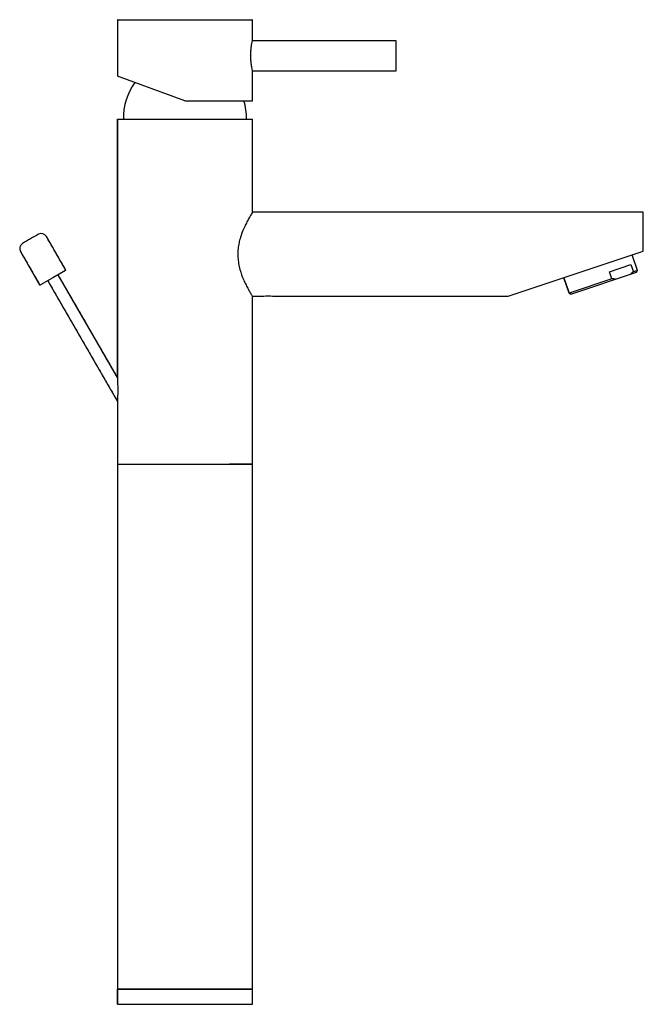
# Model space of a CAD drawing. Header units: millimetres. Extents: x 3988.925 to 3989.133, y 1707.567 to 1707.896.
import ezdxf

# ---------------------------------------------------------------- set-up
doc = ezdxf.new("R2010")
doc.units = ezdxf.units.MM
doc.layers.add('SANINDUSA', color=3, linetype='Continuous')

msp = doc.modelspace()

# ---------------------------------------------------------------- linework, layer by layer
at = {"layer": 'SANINDUSA'}
for p, q in [((3988.957535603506, 1707.895483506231), (3988.957535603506, 1707.876872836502)), ((3988.957535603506, 1707.895483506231), (3988.957535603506, 1707.876872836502)), ((3988.957735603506, 1707.895683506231), (3989.002335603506, 1707.895683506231)), ((3989.002535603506, 1707.889683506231), (3989.002535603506, 1707.895483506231)), ((3989.002535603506, 1707.888683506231), (3989.002535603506, 1707.895483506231)), ((3989.050435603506, 1707.888683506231), (3989.002535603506, 1707.888683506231)), ((3989.050435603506, 1707.878683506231), (3989.050435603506, 1707.888683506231)), ((3989.002535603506, 1707.868683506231), (3989.002535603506, 1707.878683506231)), ((3989.002535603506, 1707.868683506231), (3989.002535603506, 1707.878683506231)), ((3989.002535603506, 1707.878683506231), (3989.050435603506, 1707.878683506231)), ((3988.980035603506, 1707.868683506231), (3988.957535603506, 1707.876872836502)), ((3988.980035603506, 1707.868683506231), (3989.002535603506, 1707.868683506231)), ((3988.957535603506, 1707.862483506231), (3989.002535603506, 1707.862483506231)), ((3988.957535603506, 1707.776983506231), (3988.957535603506, 1707.862483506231)), ((3989.002535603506, 1707.831483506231), (3989.002535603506, 1707.862483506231)), ((3989.132733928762, 1707.831483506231), (3989.002535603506, 1707.831483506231)), ((3989.132733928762, 1707.818483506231), (3989.132733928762, 1707.831483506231)), ((3989.132733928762, 1707.818483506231), (3989.132733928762, 1707.831483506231)), ((3988.940296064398, 1707.812343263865), (3988.933924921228, 1707.823378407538)), ((3988.92526466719, 1707.818378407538), (3988.931635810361, 1707.807343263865)), ((3989.087733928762, 1707.803483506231), (3989.132733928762, 1707.818483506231)), ((3989.130755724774, 1707.812132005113), (3989.129048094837, 1707.817254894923)), ((3988.940222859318, 1707.812070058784), (3988.936065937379, 1707.809670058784)), ((3989.121495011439, 1707.811680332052), (3989.128627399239, 1707.814057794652)), ((3989.122285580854, 1707.809308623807), (3989.121495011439, 1707.811680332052)), ((3989.128627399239, 1707.814057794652), (3989.129417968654, 1707.811686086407)), ((3989.130755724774, 1707.812132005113), (3989.129417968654, 1707.811686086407)), ((3989.130439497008, 1707.811499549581), (3989.130755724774, 1707.812132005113)), ((3988.936065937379, 1707.809670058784), (3988.931909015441, 1707.807270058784)), ((3988.934333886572, 1707.808670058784), (3988.957558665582, 1707.768443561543)), ((3988.957558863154, 1707.776443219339), (3988.937797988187, 1707.810670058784)), ((3989.107987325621, 1707.804542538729), (3989.106279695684, 1707.809665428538)), ((3989.122285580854, 1707.809308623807), (3989.107987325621, 1707.804542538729)), ((3989.108619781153, 1707.804226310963), (3989.130439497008, 1707.811499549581)), ((3989.002535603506, 1707.747483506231), (3989.002535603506, 1707.803483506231)), ((3989.002535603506, 1707.803483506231), (3989.005709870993, 1707.803483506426)), ((3989.009757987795, 1707.803483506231), (3989.087733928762, 1707.803483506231)), ((3989.108619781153, 1707.804226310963), (3989.107987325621, 1707.804542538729)), ((3988.957536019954, 1707.767991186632), (3988.957535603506, 1707.747483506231)), ((3988.957535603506, 1707.747483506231), (3988.994847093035, 1707.747483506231)), ((3988.957535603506, 1707.747483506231), (3989.002535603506, 1707.747483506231)), ((3988.957535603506, 1707.747483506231), (3988.957535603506, 1707.572483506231)), ((3989.002535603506, 1707.747483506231), (3988.994847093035, 1707.747483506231)), ((3989.002535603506, 1707.572483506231), (3989.002535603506, 1707.747483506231)), ((3988.985079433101, 1707.572483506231), (3988.957535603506, 1707.572483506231)), ((3988.957535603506, 1707.572483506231), (3988.994847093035, 1707.572483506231)), ((3988.957535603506, 1707.567483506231), (3988.957535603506, 1707.572483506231)), ((3989.002535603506, 1707.572483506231), (3988.985079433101, 1707.572483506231)), ((3988.994847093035, 1707.572483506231), (3989.002535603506, 1707.572483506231)), ((3989.002535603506, 1707.567483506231), (3989.002535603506, 1707.572483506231)), ((3988.957535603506, 1707.567483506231), (3989.002535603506, 1707.567483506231))]:
    msp.add_line(p, q, dxfattribs=at)
at = {"layer": 'SANINDUSA', "flags": 128}
msp.add_lwpolyline([(3989.005710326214, 1707.803483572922), (3989.005709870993, 1707.803483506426), (3989.005866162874, 1707.803506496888), (3989.006303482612, 1707.803561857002), (3989.006960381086, 1707.803617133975), (3989.007342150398, 1707.803634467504), (3989.00773504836, 1707.803640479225), (3989.00812723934, 1707.803634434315), (3989.008509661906, 1707.803617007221), (3989.009166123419, 1707.803561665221), (3989.009602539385, 1707.803506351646), (3989.009757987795, 1707.803483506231), (3989.009757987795, 1707.803483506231)], dxfattribs=at)
at = {"layer": 'SANINDUSA'}
for centre, radius, start, end in [((3988.957735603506, 1707.895483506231), 0.0002000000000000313, 90, 180), ((3989.002335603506, 1707.895483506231), 0.0001999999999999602, 0, 90), ((3988.979530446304, 1707.862937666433), 0.02000000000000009, 143.8230439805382, 181.3011849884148), ((3988.980540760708, 1707.862937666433), 0.02000000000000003, 358.6988150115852, 16.69590066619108), ((3988.968565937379, 1707.753378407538), 0.08000000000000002, 117.7957724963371, 122.2042275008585), ((3988.93219287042, 1707.822378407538), 0.001999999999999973, 30.00000000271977, 117.7957724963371), ((3988.926996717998, 1707.819378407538), 0.002000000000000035, 122.2042275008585, 210.0000000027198), ((3988.940122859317, 1707.812243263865), 0.0002000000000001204, 300.0000000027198, 30.00000000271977), ((3988.931809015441, 1707.807443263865), 0.0002000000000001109, 210.0000000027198, 300.0000000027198)]:
    msp.add_arc(centre, radius, start, end, dxfattribs=at)
for points, knots in [([(3989.002535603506, 1707.878683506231), (3989.002523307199, 1707.878737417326), (3989.002498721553, 1707.878845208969), (3989.002326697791, 1707.879683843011), (3989.002130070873, 1707.880929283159), (3989.001983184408, 1707.882505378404), (3989.001957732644, 1707.884205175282), (3989.002059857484, 1707.885825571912), (3989.002246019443, 1707.887221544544), (3989.00243012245, 1707.888206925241), (3989.002538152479, 1707.888695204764), (3989.002524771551, 1707.888634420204), (3989.002521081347, 1707.888617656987)], [0, 0, 0, 0, 0.1055954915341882, 0.211131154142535, 0.3182316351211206, 0.4265338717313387, 0.533083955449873, 0.6376444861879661, 0.7430822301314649, 0.850868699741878, 0.958872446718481, 1, 1, 1, 1]), ([(3989.002516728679, 1707.83145313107), (3989.002514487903, 1707.831449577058), (3989.002509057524, 1707.831440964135), (3989.00219965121, 1707.830940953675), (3989.001555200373, 1707.829869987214), (3989.000691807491, 1707.828294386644), (3988.999922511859, 1707.826755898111), (3988.999109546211, 1707.824883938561), (3988.998413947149, 1707.822855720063), (3988.997930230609, 1707.820810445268), (3988.997685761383, 1707.819061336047), (3988.997659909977, 1707.817935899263), (3988.99764951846, 1707.817483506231)], [0, 0, 0, 0, 0.06611154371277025, 0.1602171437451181, 0.3390588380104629, 0.4370787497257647, 0.53729066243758, 0.6489315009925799, 0.7638116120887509, 0.8507475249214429, 0.9400048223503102, 1, 1, 1, 1]), ([(3988.99764951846, 1707.817483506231), (3988.997673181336, 1707.816797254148), (3988.997721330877, 1707.815400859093), (3988.998208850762, 1707.812720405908), (3988.999046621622, 1707.810200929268), (3989.000024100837, 1707.80799814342), (3989.000821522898, 1707.806423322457), (3989.001575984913, 1707.805071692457), (3989.002147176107, 1707.804112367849), (3989.002486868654, 1707.803561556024), (3989.002507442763, 1707.803528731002), (3989.002516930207, 1707.803513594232)], [0, 0, 0, 0, 0.0909362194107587, 0.1850382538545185, 0.3682617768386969, 0.4711842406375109, 0.5764782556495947, 0.6909575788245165, 0.8094929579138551, 0.9121505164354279, 1, 1, 1, 1]), ([(3988.957535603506, 1707.776983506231), (3988.957536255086, 1707.776969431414), (3988.957537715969, 1707.776937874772), (3988.957550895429, 1707.776645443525), (3988.957579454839, 1707.775959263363), (3988.957630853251, 1707.774419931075), (3988.957660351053, 1707.772278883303), (3988.957630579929, 1707.770300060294), (3988.957586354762, 1707.769018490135), (3988.957556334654, 1707.768372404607), (3988.957538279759, 1707.768031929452), (3988.957536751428, 1707.768004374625), (3988.957536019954, 1707.767991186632)], [0, 0, 0, 0, 0.03467658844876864, 0.07774713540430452, 0.1468095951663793, 0.280709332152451, 0.5318082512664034, 0.7345994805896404, 0.8241540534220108, 0.9145595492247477, 0.9591074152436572, 1, 1, 1, 1])]:
    msp.add_open_spline(points, degree=3, knots=knots, dxfattribs=at)
for points in [[(3989.002535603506, 1707.888683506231), (3989.002535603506, 1707.889683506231)], [(3989.050435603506, 1707.888683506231), (3989.002535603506, 1707.888683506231)], [(3989.002535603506, 1707.878683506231), (3989.050435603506, 1707.878683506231)], [(3988.957535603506, 1707.862483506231), (3988.957535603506, 1707.776983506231)], [(3989.002535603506, 1707.831483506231), (3989.002535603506, 1707.862483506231)], [(3989.132733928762, 1707.831483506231), (3989.002535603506, 1707.831483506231)], [(3988.940296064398, 1707.812343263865), (3988.933924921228, 1707.823378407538)], [(3988.92526466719, 1707.818378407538), (3988.931635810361, 1707.807343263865)], [(3989.130755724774, 1707.812132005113), (3989.129048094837, 1707.817254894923)], [(3989.129417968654, 1707.811686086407), (3989.128504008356, 1707.810854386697)], [(3989.130439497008, 1707.811499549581), (3989.130755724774, 1707.812132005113)], [(3988.934333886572, 1707.808670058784), (3988.957558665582, 1707.768443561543)], [(3988.957558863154, 1707.776443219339), (3988.937797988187, 1707.810670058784)], [(3989.106279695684, 1707.809665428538), (3989.107987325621, 1707.804542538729)], [(3989.123515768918, 1707.809191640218), (3989.122285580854, 1707.809308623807)], [(3989.002535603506, 1707.803483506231), (3989.005710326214, 1707.803483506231)], [(3989.002535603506, 1707.747483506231), (3989.002535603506, 1707.803483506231)], [(3989.009757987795, 1707.803483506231), (3989.087733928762, 1707.803483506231)], [(3989.107987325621, 1707.804542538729), (3989.108619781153, 1707.804226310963)], [(3988.957535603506, 1707.767991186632), (3988.957535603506, 1707.747483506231)], [(3988.957535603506, 1707.572483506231), (3988.957535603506, 1707.567483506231)], [(3989.002535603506, 1707.567483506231), (3989.002535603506, 1707.572483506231)]]:
    msp.add_open_spline(points, degree=1, dxfattribs=at)

doc.saveas('drawing.dxf')
